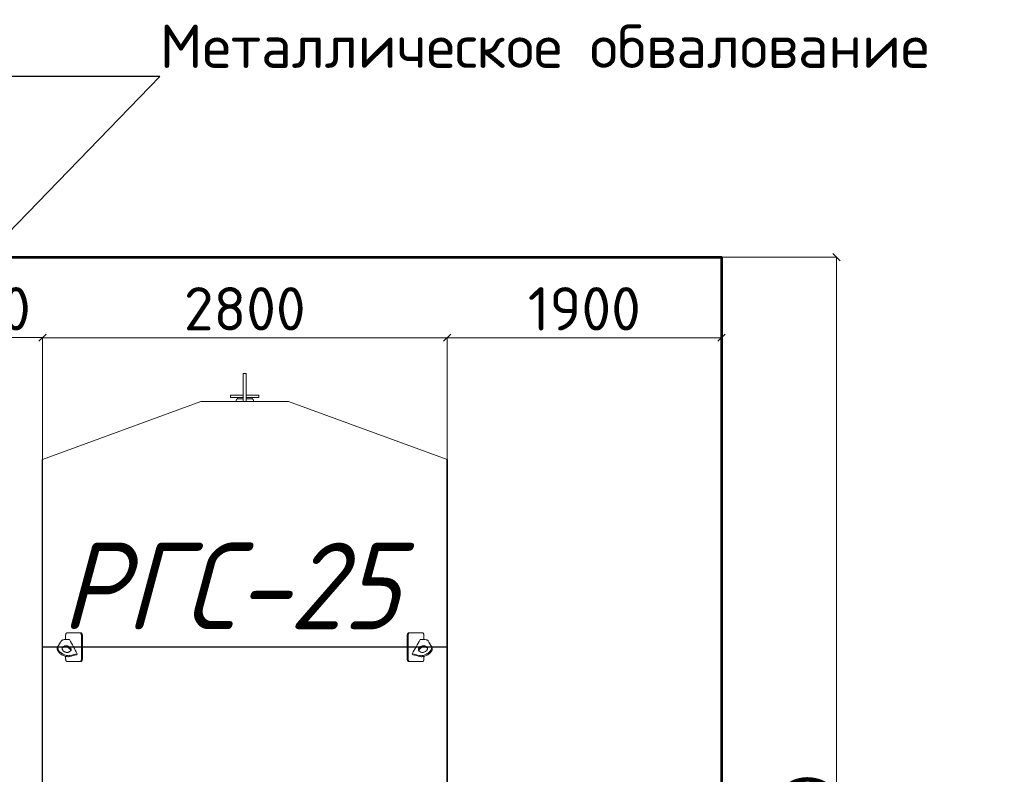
# Model space of a CAD drawing. Header units: millimetres. Extents: x -34827 to 118056, y 11959 to 116489.
# Tile 82 of 105: x 56630 to 63444, y 30112 to 35337. Entities that reach past the tile are written whole.
import ezdxf
from ezdxf import colors
from ezdxf.entities.mleader import LeaderData, LeaderLine
from ezdxf.math import Vec2, Vec3

# ---------------------------------------------------------------- set-up
doc = ezdxf.new("R2010")
doc.units = ezdxf.units.MM
doc.layers.add('SV-DIM-MECH', color=7, linetype='Continuous')
doc.layers.add('Резервуар', color=7, linetype='Continuous')
doc.styles.get("Standard").update_dxf_attribs({"font": 'isocpeur.ttf'})
doc.styles.add('Геннадий 1000', font='isocpeur.ttf', dxfattribs={"height": 300})
doc.styles.add('СПДС B', font='isocpeur.ttf', dxfattribs={"width": 0.9, "oblique": 15, "height": 50})
doc.dimstyles.new('Размер 1000', dxfattribs={"dimtxt": 300, "dimasz": 50, "dimexe": 0.18, "dimexo": 0.0625, "dimgap": 50, "dimtad": 1, "dimdec": 0, "dimrnd": 1, "dimzin": 0, "dimdsep": 46, "dimtxsty": 'Standard', "dimblk": 'OBLIQUE', "dimcen": -0.09, "dimclrd": 5, "dimclre": 5, "dimclrt": 5, "dimadec": 0, "dimazin": 0, "dimtfac": 1, "dimtdec": 0, "dimtofl": 0, "dimtmove": 0, "dimatfit": 3, "dimldrblk": 'OBLIQUE', "dimfxl": 1, "dimtolj": 1, "dimtzin": 0, "dimlwd": 13, "dimlwe": 13, "dimarcsym": 0})

# ---------------------------------------------------------------- blocks, each defined once
blk = doc.blocks.new('_Oblique')
at = {"color": 0, "linetype": 'ByBlock', "lineweight": -2}
blk.add_line((-0.5, -0.5), (0.5, 0.5), dxfattribs=at)
blk = doc.blocks.new('*D49')
at = {"color": 5, "lineweight": 13, "transparency": 16777216}
for p, q in [((55987.8, 32292.7), (55987.8, 33136.2)), ((55987.8, 33136), (56787.8, 33136)), ((56787.8, 32292.7), (56787.8, 33136.2))]:
    blk.add_line(p, q, dxfattribs=at)
at = {"layer": 'Defpoints', "color": 0, "transparency": 16777216}
for p in [(56787.8, 33136), (55987.8, 32292.6), (56787.8, 32292.6)]:
    blk.add_point(p, dxfattribs=at)
at = {"color": 5, "lineweight": 13, "transparency": 16777216, "xscale": 50, "yscale": 50, "zscale": 50, "rotation": 180}
blk.add_blockref('_Oblique', (55987.8, 33136), dxfattribs=at)
at = {"color": 5, "lineweight": 13, "transparency": 16777216, "xscale": 50, "yscale": 50, "zscale": 50}
blk.add_blockref('_Oblique', (56787.8, 33136), dxfattribs=at)
at = {"color": 5, "transparency": 16777216, "insert": (56387.8, 33336), "char_height": 300, "attachment_point": 5}
blk.add_mtext('\\A1;800', dxfattribs=at)
blk = doc.blocks.new('*D50')
at = {"color": 5, "lineweight": 13, "transparency": 16777216}
for p, q in [((56787.8, 32292.7), (56787.8, 33135.8)), ((56787.8, 33135.6), (59587.8, 33135.6)), ((59587.8, 32292.7), (59587.8, 33135.8))]:
    blk.add_line(p, q, dxfattribs=at)
at = {"layer": 'Defpoints', "color": 0, "transparency": 16777216}
for p in [(59587.8, 33135.6), (56787.8, 32292.6), (59587.8, 32292.6)]:
    blk.add_point(p, dxfattribs=at)
at = {"color": 5, "lineweight": 13, "transparency": 16777216, "xscale": 50, "yscale": 50, "zscale": 50, "rotation": 180}
blk.add_blockref('_Oblique', (56787.8, 33135.6), dxfattribs=at)
at = {"color": 5, "lineweight": 13, "transparency": 16777216, "xscale": 50, "yscale": 50, "zscale": 50}
blk.add_blockref('_Oblique', (59587.8, 33135.6), dxfattribs=at)
at = {"color": 5, "transparency": 16777216, "insert": (58187.8, 33335.6), "char_height": 300, "attachment_point": 5}
blk.add_mtext('\\A1;2800', dxfattribs=at)
blk = doc.blocks.new('*D53')
at = {"layer": 'Defpoints', "color": 0, "transparency": 16777216}
for p in [(61487.8, 33135.6), (59587.8, 31949.1), (61487.8, 31949.1)]:
    blk.add_point(p, dxfattribs=at)
at = {"layer": 'SV-DIM-MECH', "color": 5, "lineweight": 13, "transparency": 16777216}
for p, q in [((59587.8, 31949.2), (59587.8, 33135.8)), ((59587.8, 33135.6), (61487.8, 33135.6)), ((61487.8, 31949.2), (61487.8, 33135.8))]:
    blk.add_line(p, q, dxfattribs=at)
at = {"layer": 'SV-DIM-MECH', "color": 5, "lineweight": 13, "transparency": 16777216, "xscale": 50, "yscale": 50, "zscale": 50, "rotation": 180}
blk.add_blockref('_Oblique', (59587.8, 33135.6), dxfattribs=at)
at = {"layer": 'SV-DIM-MECH', "color": 5, "lineweight": 13, "transparency": 16777216, "xscale": 50, "yscale": 50, "zscale": 50}
blk.add_blockref('_Oblique', (61487.8, 33135.6), dxfattribs=at)
at = {"layer": 'SV-DIM-MECH', "color": 5, "transparency": 16777216, "insert": (60537.8, 33335.6), "char_height": 300, "attachment_point": 5}
blk.add_mtext('\\A1;1900', dxfattribs=at)
blk = doc.blocks.new('*D55')
at = {"layer": 'Defpoints', "color": 0, "transparency": 16777216}
for p in [(61487.8, 33692.6), (62283.7, 33692.6), (61487.8, 25692.6)]:
    blk.add_point(p, dxfattribs=at)
at = {"layer": 'SV-DIM-MECH', "color": 5, "lineweight": 13, "transparency": 16777216}
for p, q in [((61487.8, 33692.6), (62283.9, 33692.6)), ((62283.7, 25692.6), (62283.7, 33692.6)), ((61487.8, 25692.6), (62283.9, 25692.6))]:
    blk.add_line(p, q, dxfattribs=at)
at = {"layer": 'SV-DIM-MECH', "color": 5, "lineweight": 13, "transparency": 16777216, "xscale": 50, "yscale": 50, "zscale": 50}
for p, rotation in [((62283.7, 33692.6), 90), ((62283.7, 25692.6), 270)]:
    blk.add_blockref('_Oblique', p, dxfattribs=dict(at, rotation=rotation))
at = {"layer": 'SV-DIM-MECH', "color": 5, "transparency": 16777216, "insert": (62083.7, 29692.6), "char_height": 300, "attachment_point": 5, "rotation": 90}
blk.add_mtext('\\A1;8000', dxfattribs=at)
blk = doc.blocks.new('_None')

msp = doc.modelspace()

# ---------------------------------------------------------------- linework, layer by layer
at = {"color": 6}
msp.add_line((59587.7727, 28292.6047), (59587.7727, 32292.6047), dxfattribs=at)
at = {"lineweight": 53}
msp.add_lwpolyline([(51287.7727, 33692.6047), (61487.7727, 33692.6047), (61487.7727, 25692.6047), (51287.7727, 25692.6047)], close=True, dxfattribs=at)
at = {"layer": 'Резервуар', "color": 6, "lineweight": 20}
for p, q in [((58137.7727, 32711.6047), (58137.7727, 32721.6047)), ((58237.7727, 32711.6047), (58237.7727, 32721.6047))]:
    msp.add_line(p, q, dxfattribs=at)
at = {"layer": 'Резервуар', "color": 6}
msp.add_line((59587.7727, 30992.6047), (56787.7727, 30992.6047), dxfattribs=at)
at = {"layer": 'Резервуар', "color": 6, "lineweight": 20}
for points in [[(58177.7727, 32692.6047), (58177.7727, 32887.6047), (58197.7727, 32887.6047), (58197.7727, 32692.6047)], [(58177.7727, 32737.6047), (58089.7727, 32737.6047), (58089.7727, 32721.6047), (58177.7727, 32721.6047)], [(58197.7727, 32737.6047), (58285.7727, 32737.6047), (58285.7727, 32721.6047), (58197.7727, 32721.6047)], [(56787.7727, 32292.6047), (57884.1781, 32692.6047), (58491.3673, 32692.6047), (59587.7727, 32292.6047)]]:
    msp.add_lwpolyline(points, dxfattribs=at)
for points in [[(58127.7727, 32692.6047), (58127.7727, 32701.6047, -0.414213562), (58137.7727, 32711.6047), (58177.7727, 32711.6047)], [(58197.7727, 32711.6047), (58237.7727, 32711.6047, -0.414213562), (58247.7727, 32701.6047), (58247.7727, 32692.6047)]]:
    msp.add_lwpolyline(points, format="xyb", dxfattribs=at)
at = {"layer": 'Резервуар', "color": 6}
msp.add_lwpolyline([(59587.7727, 32292.6047), (59587.7727, 28292.6047), (56787.7727, 28292.6047), (56787.7727, 32292.6047)], dxfattribs=at)
at = {"layer": 'Резервуар', "color": 6, "lineweight": 20}
for points, knots in [([(56947.9277, 31045.0354), (56947.9277, 31054.2252), (56947.9277, 31063.4149), (56947.9277, 31072.6047), (56947.9277, 31073.5485), (56947.9834, 31075.16), (56948.1838, 31077.2817), (56948.4483, 31079.15), (56948.8157, 31081.0452), (56949.2853, 31082.848), (56949.8008, 31084.4282), (56950.3106, 31085.7326), (56950.8697, 31086.9385), (56951.4512, 31088.005), (56952.1468, 31089.0876), (56952.8507, 31089.984), (56953.7333, 31090.8992), (56954.4749, 31091.4915), (56955.2253, 31091.9415), (56955.6268, 31092.1341), (56956.0561, 31092.3053), (56956.4442, 31092.4316), (56956.9972, 31092.5526), (56957.4382, 31092.599), (56957.7199, 31092.6047), (56957.7863, 31092.6047), (56986.9948, 31092.6047), (57016.2033, 31092.6047), (57045.4118, 31092.6047)], [0, 0, 0, 0, 1, 1, 1, 1.090129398, 1.153904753, 1.206147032, 1.27577862, 1.348381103, 1.400985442, 1.457045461, 1.507643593, 1.559393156, 1.609163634, 1.677663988, 1.720267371, 1.800935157, 1.83142901, 1.870864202, 1.880287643, 1.915806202, 1.946869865, 1.987516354, 2, 2, 2, 3, 3, 3, 3]), ([(57057.4046, 31072.6047), (57057.4046, 31019.2713), (57057.4046, 30965.938), (57057.4046, 30912.6047), (57057.4046, 30911.7656), (57057.3431, 30910.1541), (57057.104, 30908.0283), (57056.7995, 30906.2955), (57056.4282, 30904.6644), (57055.942, 30902.9968), (57055.3232, 30901.3325), (57054.6747, 30899.9036), (57054.0036, 30898.659), (57053.2978, 30897.5452), (57052.5039, 30896.4788), (57051.626, 30895.4946), (57050.7591, 30894.7041), (57049.9128, 30894.0664), (57049.2005, 30893.6281), (57048.4766, 30893.2679), (57047.9939, 30893.0752), (57047.4787, 30892.904), (57047.0134, 30892.7777), (57046.3915, 30892.6639), (57045.8661, 30892.6132), (57045.5311, 30892.6047), (57045.4118, 30892.6047), (57047.5347, 30892.6047), (57049.6576, 30892.6047), (57051.7805, 30892.6047), (57052.2166, 30892.6047), (57053.0262, 30892.6797), (57054.2057, 30892.9936), (57055.2427, 30893.4415), (57056.1864, 30893.9995), (57057.0299, 30894.6239), (57057.7308, 30895.2527), (57058.4054, 30895.9494), (57059.1342, 30896.8082), (57060.058, 30898.1127), (57060.9581, 30899.7051), (57061.6842, 30901.3203), (57062.2436, 30902.8235), (57062.6992, 30904.3065), (57063.1304, 30906.0743), (57063.4121, 30907.6643), (57063.6515, 30909.5816), (57063.7557, 30911.1017), (57063.7727, 30912.2888), (57063.7727, 30912.6047), (57063.7727, 30965.938), (57063.7727, 31019.2713), (57063.7727, 31072.6047), (57063.7727, 31073.4438), (57063.7112, 31075.0552), (57063.4721, 31077.1811), (57063.1676, 31078.9139), (57062.7963, 31080.545), (57062.3101, 31082.2126), (57061.6913, 31083.8769), (57061.0428, 31085.3057), (57060.3718, 31086.5503), (57059.666, 31087.6641), (57058.8721, 31088.7305), (57057.9942, 31089.7147), (57057.1274, 31090.5052), (57056.2812, 31091.1429), (57055.5689, 31091.5813), (57054.8451, 31091.9415), (57054.3625, 31092.1341), (57053.8472, 31092.3053), (57053.382, 31092.4316), (57052.7601, 31092.5454), (57052.2348, 31092.5961), (57051.8999, 31092.6047), (57051.7805, 31092.6047), (57049.6576, 31092.6047), (57047.5347, 31092.6047), (57045.4118, 31092.6047), (57045.8479, 31092.6047), (57046.6575, 31092.5296), (57047.8372, 31092.2158), (57048.8743, 31091.7678), (57049.8181, 31091.2099), (57050.6616, 31090.5854), (57051.3625, 31089.9567), (57052.0372, 31089.2599), (57052.766, 31088.4011), (57053.6899, 31087.0967), (57054.59, 31085.5042), (57055.3161, 31083.889), (57055.8755, 31082.3858), (57056.3311, 31080.9028), (57056.7623, 31079.135), (57057.044, 31077.5451), (57057.2834, 31075.6277), (57057.3876, 31074.1076), (57057.4046, 31072.9205), (57057.4046, 31072.6047)], [0, 0, 0, 0, 1, 1, 1, 1.080128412, 1.153904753, 1.206147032, 1.252313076, 1.32023682, 1.382728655, 1.438760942, 1.490849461, 1.54211593, 1.593097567, 1.652841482, 1.71027634, 1.750312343, 1.800935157, 1.83142901, 1.870864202, 1.880287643, 1.915806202, 1.946869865, 1.981143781, 2, 2, 2, 3, 3, 3, 3.070109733, 3.130030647, 3.19123557, 3.241266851, 3.28981091, 3.33831552, 3.367962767, 3.416097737, 3.48018008, 3.560174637, 3.62422589, 3.672298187, 3.728683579, 3.782936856, 3.854166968, 3.88661906, 3.969832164, 4, 4, 4, 5, 5, 5, 5.080128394, 5.153904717, 5.206146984, 5.252313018, 5.320236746, 5.382728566, 5.438760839, 5.490849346, 5.542115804, 5.593097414, 5.652841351, 5.710276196, 5.750312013, 5.800934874, 5.831428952, 5.870863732, 5.880286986, 5.915805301, 5.946869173, 5.981143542, 6, 6, 6, 7, 7, 7, 7.070109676, 7.130029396, 7.191234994, 7.241266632, 7.289810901, 7.338315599, 7.367962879, 7.416097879, 7.480180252, 7.560174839, 7.624226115, 7.672298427, 7.728683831, 7.78293711, 7.854167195, 7.886619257, 7.969832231, 8, 8, 8, 8]), ([(59318.1408, 31072.6047), (59318.1408, 31019.2713), (59318.1408, 30965.938), (59318.1408, 30912.6047), (59318.1408, 30911.7656), (59318.2023, 30910.1541), (59318.4414, 30908.0283), (59318.746, 30906.2955), (59319.1172, 30904.6644), (59319.6034, 30902.9968), (59320.2223, 30901.3325), (59320.8707, 30899.9036), (59321.5418, 30898.659), (59322.2476, 30897.5452), (59323.0415, 30896.4788), (59323.9195, 30895.4946), (59324.7863, 30894.7041), (59325.6326, 30894.0664), (59326.3449, 30893.6281), (59327.0688, 30893.2679), (59327.5515, 30893.0752), (59328.0667, 30892.904), (59328.532, 30892.7777), (59329.1539, 30892.6639), (59329.6793, 30892.6132), (59330.0143, 30892.6047), (59330.1336, 30892.6047), (59328.0107, 30892.6047), (59325.8878, 30892.6047), (59323.7649, 30892.6047), (59323.3288, 30892.6047), (59322.5192, 30892.6797), (59321.3397, 30892.9936), (59320.3027, 30893.4415), (59319.359, 30893.9995), (59318.5155, 30894.6239), (59317.8146, 30895.2527), (59317.14, 30895.9494), (59316.4112, 30896.8082), (59315.4874, 30898.1127), (59314.5873, 30899.7051), (59313.8612, 30901.3203), (59313.3018, 30902.8235), (59312.8462, 30904.3065), (59312.415, 30906.0743), (59312.1333, 30907.6643), (59311.8939, 30909.5816), (59311.7897, 30911.1017), (59311.7727, 30912.2888), (59311.7727, 30912.6047), (59311.7727, 30965.938), (59311.7727, 31019.2713), (59311.7727, 31072.6047), (59311.7727, 31073.4438), (59311.8342, 31075.0552), (59312.0733, 31077.1811), (59312.3778, 31078.9139), (59312.7491, 31080.545), (59313.2353, 31082.2126), (59313.8541, 31083.8769), (59314.5026, 31085.3057), (59315.1736, 31086.5503), (59315.8794, 31087.6641), (59316.6733, 31088.7305), (59317.5512, 31089.7147), (59318.418, 31090.5052), (59319.2642, 31091.1429), (59319.9765, 31091.5813), (59320.7003, 31091.9415), (59321.1829, 31092.1341), (59321.6982, 31092.3053), (59322.1634, 31092.4316), (59322.7853, 31092.5454), (59323.3106, 31092.5961), (59323.6455, 31092.6047), (59323.7649, 31092.6047), (59325.8878, 31092.6047), (59328.0107, 31092.6047), (59330.1336, 31092.6047), (59329.6975, 31092.6047), (59328.8879, 31092.5296), (59327.7082, 31092.2158), (59326.6711, 31091.7678), (59325.7273, 31091.2099), (59324.8838, 31090.5854), (59324.1829, 31089.9567), (59323.5082, 31089.2599), (59322.7794, 31088.4011), (59321.8555, 31087.0967), (59320.9554, 31085.5042), (59320.2293, 31083.889), (59319.6699, 31082.3858), (59319.2144, 31080.9028), (59318.7831, 31079.135), (59318.5014, 31077.5451), (59318.262, 31075.6277), (59318.1578, 31074.1076), (59318.1408, 31072.9205), (59318.1408, 31072.6047)], [0, 0, 0, 0, 1, 1, 1, 1.080128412, 1.153904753, 1.206147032, 1.252313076, 1.32023682, 1.382728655, 1.438760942, 1.490849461, 1.54211593, 1.593097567, 1.652841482, 1.71027634, 1.750312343, 1.800935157, 1.83142901, 1.870864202, 1.880287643, 1.915806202, 1.946869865, 1.981143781, 2, 2, 2, 3, 3, 3, 3.070109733, 3.130030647, 3.19123557, 3.241266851, 3.28981091, 3.33831552, 3.367962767, 3.416097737, 3.48018008, 3.560174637, 3.62422589, 3.672298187, 3.728683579, 3.782936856, 3.854166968, 3.88661906, 3.969832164, 4, 4, 4, 5, 5, 5, 5.080128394, 5.153904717, 5.206146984, 5.252313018, 5.320236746, 5.382728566, 5.438760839, 5.490849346, 5.542115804, 5.593097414, 5.652841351, 5.710276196, 5.750312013, 5.800934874, 5.831428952, 5.870863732, 5.880286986, 5.915805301, 5.946869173, 5.981143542, 6, 6, 6, 7, 7, 7, 7.070109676, 7.130029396, 7.191234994, 7.241266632, 7.289810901, 7.338315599, 7.367962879, 7.416097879, 7.480180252, 7.560174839, 7.624226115, 7.672298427, 7.728683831, 7.78293711, 7.854167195, 7.886619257, 7.969832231, 8, 8, 8, 8]), ([(59427.6177, 31045.0354), (59427.6177, 31054.2252), (59427.6177, 31063.4149), (59427.6177, 31072.6047), (59427.6177, 31073.5485), (59427.5621, 31075.16), (59427.3616, 31077.2817), (59427.0971, 31079.15), (59426.7297, 31081.0452), (59426.2601, 31082.848), (59425.7446, 31084.4282), (59425.2348, 31085.7326), (59424.6757, 31086.9385), (59424.0942, 31088.005), (59423.3986, 31089.0876), (59422.6947, 31089.984), (59421.8121, 31090.8992), (59421.0705, 31091.4915), (59420.3201, 31091.9415), (59419.9186, 31092.1341), (59419.4894, 31092.3053), (59419.1012, 31092.4316), (59418.5482, 31092.5526), (59418.1073, 31092.599), (59417.8255, 31092.6047), (59417.7591, 31092.6047), (59388.5506, 31092.6047), (59359.3421, 31092.6047), (59330.1336, 31092.6047)], [0, 0, 0, 0, 1, 1, 1, 1.090129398, 1.153904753, 1.206147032, 1.27577862, 1.348381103, 1.400985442, 1.457045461, 1.507643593, 1.559393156, 1.609163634, 1.677663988, 1.720267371, 1.800935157, 1.83142901, 1.870864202, 1.880287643, 1.915806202, 1.946869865, 1.987516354, 2, 2, 2, 3, 3, 3, 3]), ([(57028.3988, 30947.245), (57027.1086, 30944.888), (57025.8184, 30942.5309), (57024.5282, 30940.1739), (57008.2289, 30936.1394), (56991.9297, 30932.105), (56975.6305, 30928.0705), (56974.4355, 30927.8116), (56970.4287, 30926.9436), (56962.9844, 30926.581), (56953.0889, 30927.5704), (56942.2878, 30930.265), (56931.1974, 30934.6511), (56920.6149, 30940.4901), (56911.2533, 30947.3084), (56903.5188, 30954.6131), (56897.5259, 30962.0348), (56893.25, 30969.3311), (56890.6063, 30976.3538), (56889.5828, 30982.9643), (56889.9963, 30989.143), (56891.5802, 30992.7234), (56892.3514, 30994.4665), (56901.454, 31008.6377), (56910.5566, 31022.809), (56919.6593, 31036.9802), (56920.9476, 31038.4772), (56923.2962, 31041.206), (56929.8593, 31044.3712), (56935.0623, 31044.7645), (56938.6463, 31045.0354), (56950.7208, 31045.0354), (56962.7953, 31045.0354), (56974.8698, 31045.0354), (56992.7128, 31012.4386), (57010.5558, 30979.8418), (57028.3988, 30947.245), (57012.0995, 30943.2105), (56995.8003, 30939.176), (56979.5011, 30935.1415), (56978.3061, 30934.8827), (56974.2993, 30934.0147), (56966.855, 30933.6521), (56956.9595, 30934.6414), (56946.1584, 30937.336), (56935.068, 30941.7222), (56924.4855, 30947.5612), (56915.1239, 30954.3795), (56907.3894, 30961.6841), (56901.3965, 30969.1059), (56897.1205, 30976.4022), (56894.4769, 30983.4249), (56893.4534, 30990.0354), (56893.7929, 30995.108), (56894.6674, 30997.7608), (56894.9512, 30998.514)], [0, 0, 0, 0, 1, 1, 1, 2, 2, 2, 2.036658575, 2.122919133, 2.22207377, 2.334181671, 2.455718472, 2.578885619, 2.695792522, 2.802239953, 2.897153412, 2.980999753, 3.054971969, 3.12077204, 3.180650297, 3.237462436, 3.237462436, 3.237462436, 4.237462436, 4.237462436, 4.237462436, 4.296097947, 4.344350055, 4.451166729, 4.451166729, 4.451166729, 5.451166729, 5.451166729, 5.451166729, 6.451166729, 6.451166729, 6.451166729, 7.451166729, 7.451166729, 7.451166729, 7.487825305, 7.574085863, 7.6732405, 7.7853484, 7.906885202, 8.030052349, 8.146959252, 8.253406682, 8.348320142, 8.432166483, 8.506138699, 8.571938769, 8.631817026, 8.65596226, 8.65596226, 8.65596226, 8.65596226]), ([(59347.1466, 30947.245), (59348.4368, 30944.888), (59349.727, 30942.5309), (59351.0172, 30940.1739), (59367.3165, 30936.1394), (59383.6157, 30932.105), (59399.9149, 30928.0705), (59401.1099, 30927.8116), (59405.1167, 30926.9436), (59412.561, 30926.581), (59422.4565, 30927.5704), (59433.2576, 30930.265), (59444.348, 30934.6511), (59454.9305, 30940.4901), (59464.2921, 30947.3084), (59472.0266, 30954.6131), (59478.0195, 30962.0348), (59482.2954, 30969.3311), (59484.9391, 30976.3538), (59485.9626, 30982.9643), (59485.5491, 30989.143), (59483.9652, 30992.7234), (59483.194, 30994.4665), (59474.0914, 31008.6377), (59464.9888, 31022.809), (59455.8861, 31036.9802), (59454.5978, 31038.4772), (59452.2492, 31041.206), (59445.6861, 31044.3712), (59440.4831, 31044.7645), (59436.8991, 31045.0354), (59424.8246, 31045.0354), (59412.7501, 31045.0354), (59400.6756, 31045.0354), (59382.8326, 31012.4386), (59364.9896, 30979.8418), (59347.1466, 30947.245), (59363.4459, 30943.2105), (59379.7451, 30939.176), (59396.0443, 30935.1415), (59397.2393, 30934.8827), (59401.2461, 30934.0147), (59408.6904, 30933.6521), (59418.5859, 30934.6414), (59429.387, 30937.336), (59440.4774, 30941.7222), (59451.0599, 30947.5612), (59460.4215, 30954.3795), (59468.156, 30961.6841), (59474.1489, 30969.1059), (59478.4249, 30976.4022), (59481.0685, 30983.4249), (59482.092, 30990.0354), (59481.7525, 30995.108), (59480.878, 30997.7608), (59480.5942, 30998.514)], [0, 0, 0, 0, 1, 1, 1, 2, 2, 2, 2.036658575, 2.122919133, 2.22207377, 2.334181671, 2.455718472, 2.578885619, 2.695792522, 2.802239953, 2.897153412, 2.980999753, 3.054971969, 3.12077204, 3.180650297, 3.237462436, 3.237462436, 3.237462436, 4.237462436, 4.237462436, 4.237462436, 4.296097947, 4.344350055, 4.451166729, 4.451166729, 4.451166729, 5.451166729, 5.451166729, 5.451166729, 6.451166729, 6.451166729, 6.451166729, 7.451166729, 7.451166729, 7.451166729, 7.487825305, 7.574085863, 7.6732405, 7.7853484, 7.906885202, 8.030052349, 8.146959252, 8.253406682, 8.348320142, 8.432166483, 8.506138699, 8.571938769, 8.631817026, 8.65596226, 8.65596226, 8.65596226, 8.65596226]), ([(56981.0539, 30965.8633), (56982.1518, 30966.7337), (56984.6028, 30968.6767), (56986.17, 30973.2586), (56985.7378, 30978.2076), (56983.7682, 30983.157), (56980.1831, 30988.285), (56974.9394, 30993.343), (56968.2128, 30997.8487), (56960.6428, 31001.1729), (56953.1371, 31002.9262), (56946.5921, 31002.99), (56941.9621, 31001.9552), (56939.8094, 31000.7292), (56939.1619, 31000.3604), (56935.3178, 30997.8848), (56931.4738, 30995.4091), (56927.6297, 30992.9335), (56926.5318, 30992.0631), (56924.0809, 30990.12), (56922.5136, 30985.5382), (56922.9458, 30980.5892), (56924.9155, 30975.6397), (56928.5004, 30970.512), (56933.7447, 30965.4525), (56940.4687, 30960.9532), (56948.0489, 30957.6048), (56955.4961, 30955.9355), (56962.8799, 30955.6064), (56967.2055, 30957.4494), (56969.5217, 30958.4363), (56973.3658, 30960.912), (56977.2098, 30963.3876), (56981.0539, 30965.8633)], [0, 0, 0, 0, 0.041440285, 0.092509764, 0.136737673, 0.188598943, 0.250358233, 0.323169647, 0.405938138, 0.491962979, 0.569936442, 0.635369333, 0.68721333, 0.709517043, 0.709517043, 0.709517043, 1.709517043, 1.709517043, 1.709517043, 1.750957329, 1.802026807, 1.846254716, 1.898115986, 1.959875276, 2.03268669, 2.115455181, 2.201480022, 2.279453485, 2.344107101, 2.41863584, 2.41863584, 2.41863584, 3.41863584, 3.41863584, 3.41863584, 3.41863584]), ([(56982.0051, 30966.6285), (56982.1369, 30968.0441), (56981.8414, 30971.2014), (56979.8976, 30976.0859), (56976.3125, 30981.214), (56971.0689, 30986.272), (56964.3422, 30990.7776), (56956.7722, 30994.1018), (56949.2665, 30995.8551), (56942.7215, 30995.919), (56938.0915, 30994.8842), (56935.9388, 30993.6581), (56935.2913, 30993.2893), (56931.4472, 30990.8137), (56927.6032, 30988.3381), (56923.7591, 30985.8624), (56923.4451, 30985.6382), (56923.1311, 30985.4141), (56922.817, 30985.1899)], [0, 0, 0, 0, 0.042158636, 0.094019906, 0.155779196, 0.22859061, 0.311359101, 0.397383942, 0.475357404, 0.540790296, 0.592634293, 0.614938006, 0.614938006, 0.614938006, 1.614938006, 1.614938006, 1.614938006, 2.614938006, 2.614938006, 2.614938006, 2.614938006]), ([(59394.4915, 30965.8633), (59393.3936, 30966.7337), (59390.9426, 30968.6767), (59389.3754, 30973.2586), (59389.8076, 30978.2076), (59391.7772, 30983.157), (59395.3623, 30988.285), (59400.606, 30993.343), (59407.3326, 30997.8487), (59414.9026, 31001.1729), (59422.4083, 31002.9262), (59428.9533, 31002.99), (59433.5833, 31001.9552), (59435.736, 31000.7292), (59436.3835, 31000.3604), (59440.2276, 30997.8848), (59444.0716, 30995.4091), (59447.9157, 30992.9335), (59449.0136, 30992.0631), (59451.4645, 30990.12), (59453.0318, 30985.5382), (59452.5996, 30980.5892), (59450.6299, 30975.6397), (59447.045, 30970.512), (59441.8007, 30965.4525), (59435.0767, 30960.9532), (59427.4965, 30957.6048), (59420.0493, 30955.9355), (59412.6655, 30955.6064), (59408.3399, 30957.4494), (59406.0237, 30958.4363), (59402.1796, 30960.912), (59398.3356, 30963.3876), (59394.4915, 30965.8633)], [0, 0, 0, 0, 0.041440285, 0.092509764, 0.136737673, 0.188598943, 0.250358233, 0.323169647, 0.405938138, 0.491962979, 0.569936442, 0.635369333, 0.68721333, 0.709517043, 0.709517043, 0.709517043, 1.709517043, 1.709517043, 1.709517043, 1.750957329, 1.802026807, 1.846254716, 1.898115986, 1.959875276, 2.03268669, 2.115455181, 2.201480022, 2.279453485, 2.344107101, 2.41863584, 2.41863584, 2.41863584, 3.41863584, 3.41863584, 3.41863584, 3.41863584]), ([(59393.5403, 30966.6285), (59393.4085, 30968.0441), (59393.704, 30971.2014), (59395.6478, 30976.0859), (59399.2329, 30981.214), (59404.4766, 30986.272), (59411.2032, 30990.7776), (59418.7732, 30994.1018), (59426.2789, 30995.8551), (59432.8239, 30995.919), (59437.4539, 30994.8842), (59439.6066, 30993.6581), (59440.2541, 30993.2893), (59444.0982, 30990.8137), (59447.9422, 30988.3381), (59451.7863, 30985.8624), (59452.1003, 30985.6382), (59452.4143, 30985.4141), (59452.7284, 30985.1899)], [0, 0, 0, 0, 0.042158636, 0.094019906, 0.155779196, 0.22859061, 0.311359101, 0.397383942, 0.475357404, 0.540790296, 0.592634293, 0.614938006, 0.614938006, 0.614938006, 1.614938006, 1.614938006, 1.614938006, 2.614938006, 2.614938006, 2.614938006, 2.614938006]), ([(57045.4118, 30892.6047), (57016.2033, 30892.6047), (56986.9948, 30892.6047), (56957.7863, 30892.6047), (56957.4198, 30892.6047), (56956.7412, 30892.6797), (56955.7567, 30892.9936), (56954.8949, 30893.4415), (56954.1134, 30893.9995), (56953.4171, 30894.6239), (56952.8402, 30895.2527), (56952.2863, 30895.9494), (56951.6893, 30896.8082), (56950.9348, 30898.1127), (56950.2024, 30899.7051), (56949.6135, 30901.3203), (56949.1607, 30902.8236), (56948.7926, 30904.3065), (56948.4448, 30906.0744), (56948.2179, 30907.6643), (56948.0173, 30909.6597), (56947.938, 30911.1814), (56947.9277, 30912.3685), (56947.9277, 30912.6047), (56947.9277, 30918.0454), (56947.9277, 30923.4861), (56947.9277, 30928.9269)], [0, 0, 0, 0, 1, 1, 1, 1.070109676, 1.130029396, 1.191234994, 1.241266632, 1.289810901, 1.338315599, 1.367962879, 1.416097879, 1.480180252, 1.560174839, 1.624226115, 1.672298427, 1.728683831, 1.78293711, 1.854167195, 1.886619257, 1.977442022, 2, 2, 2, 3, 3, 3, 3]), ([(59330.1336, 30892.6047), (59359.3421, 30892.6047), (59388.5506, 30892.6047), (59417.7591, 30892.6047), (59418.1256, 30892.6047), (59418.8042, 30892.6797), (59419.7887, 30892.9936), (59420.6505, 30893.4415), (59421.432, 30893.9995), (59422.1283, 30894.6239), (59422.7052, 30895.2527), (59423.2591, 30895.9494), (59423.8561, 30896.8082), (59424.6106, 30898.1127), (59425.343, 30899.7051), (59425.9319, 30901.3203), (59426.3847, 30902.8236), (59426.7528, 30904.3065), (59427.1006, 30906.0744), (59427.3275, 30907.6643), (59427.5281, 30909.6597), (59427.6074, 30911.1814), (59427.6177, 30912.3685), (59427.6177, 30912.6047), (59427.6177, 30918.0454), (59427.6177, 30923.4861), (59427.6177, 30928.9269)], [0, 0, 0, 0, 1, 1, 1, 1.070109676, 1.130029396, 1.191234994, 1.241266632, 1.289810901, 1.338315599, 1.367962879, 1.416097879, 1.480180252, 1.560174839, 1.624226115, 1.672298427, 1.728683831, 1.78293711, 1.854167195, 1.886619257, 1.977442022, 2, 2, 2, 3, 3, 3, 3])]:
    msp.add_open_spline(points, degree=3, knots=knots, dxfattribs=at)

# ---------------------------------------------------------------- texts
at = {"layer": 'Резервуар', "color": 6, "insert": (56916.1472, 31716.3123), "char_height": 600, "attachment_point": 1, "style": 'СПДС B'}
msp.add_mtext_dynamic_manual_height_columns('\\pxql;РГС-25', width=839.639194, gutter_width=1250, heights=[0], dxfattribs=at)

# ---------------------------------------------------------------- dimensions: what is measured, and where the dimension line sits
for base, p1, p2, picture, middle in [((56787.7727, 33136.028), (55987.7727, 32292.6047), (56787.7727, 32292.6047), '*D49', (56387.7727, 33336.028)), ((59587.7727, 33135.648), (56787.7727, 32292.6047), (59587.7727, 32292.6047), '*D50', (58187.7727, 33335.648))]:
    dim = msp.add_linear_dim(base=base, p1=p1, p2=p2, dimstyle='Размер 1000')
    dim.commit()
    dim.dimension.update_dxf_attribs({"geometry": picture, "text_midpoint": middle})
at = {"layer": 'SV-DIM-MECH'}
dim = msp.add_linear_dim(base=(62283.7353, 33692.6047), p1=(61487.7727, 25692.6047), p2=(61487.7727, 33692.6047), angle=90, dimstyle='Размер 1000', dxfattribs=at)
dim.commit()
dim.dimension.update_dxf_attribs({"geometry": '*D55', "text_midpoint": (62083.7353, 29692.6047)})
dim = msp.add_linear_dim(base=(61487.7727, 33135.648), p1=(59587.7727, 31949.1071), p2=(61487.7727, 31949.1071), dimstyle='Размер 1000', dxfattribs=at)
dim.commit()
dim.dimension.update_dxf_attribs({"geometry": '*D53', "text_midpoint": (60537.7727, 33335.648)})

# ---------------------------------------------------------------- leaders
ml = msp.add_multileader_mtext('Standard')
ml.set_content('Металлическое обвалование', color=256, style='Геннадий 1000')
ml.set_leader_properties(color=5)
ml.set_arrow_properties(name='NONE')
ml.build(insert=Vec2(0, 0))
ml.multileader.update_dxf_attribs({"text_left_attachment_type": 6, "text_right_attachment_type": 6, "dogleg_length": 0.05, "arrow_head_size": 100})
ctx = ml.context
ctx.base_point, ctx.char_height, ctx.arrow_head_size, ctx.landing_gap_size, ctx.plane_origin = Vec3(57599.5806, 34943.3076), 300, 100, 0, Vec3(56387.7727, 33692.6047)
ctx.left_attachment, ctx.right_attachment = 6, 6
notes = []
notes.append((ctx, [(0, (1, 1, 0), (57599.5306, 34943.3076), (1, 0), 0.05, [(0, [(56387.7727, 33692.6047)], 0, [])])]))
ctx.mtext.insert, ctx.mtext.flow_direction = Vec3(57599.5806, 35303.3076), 5
for ctx, leaders in notes:
    for number, flags, end, landing, length, lines in leaders:
        leader = LeaderData()
        leader.index, (leader.has_last_leader_line, leader.has_dogleg_vector, leader.attachment_direction) = number, flags
        leader.last_leader_point, leader.dogleg_vector, leader.dogleg_length = Vec3(end), Vec3(landing), length
        for number, points, colour, breaks in lines:
            line = LeaderLine()
            line.index, line.vertices, line.color, line.breaks = number, Vec3.list(points), colors.encode_raw_color(colour), breaks
            leader.lines.append(line)
        ctx.leaders.append(leader)

doc.saveas('drawing.dxf')
